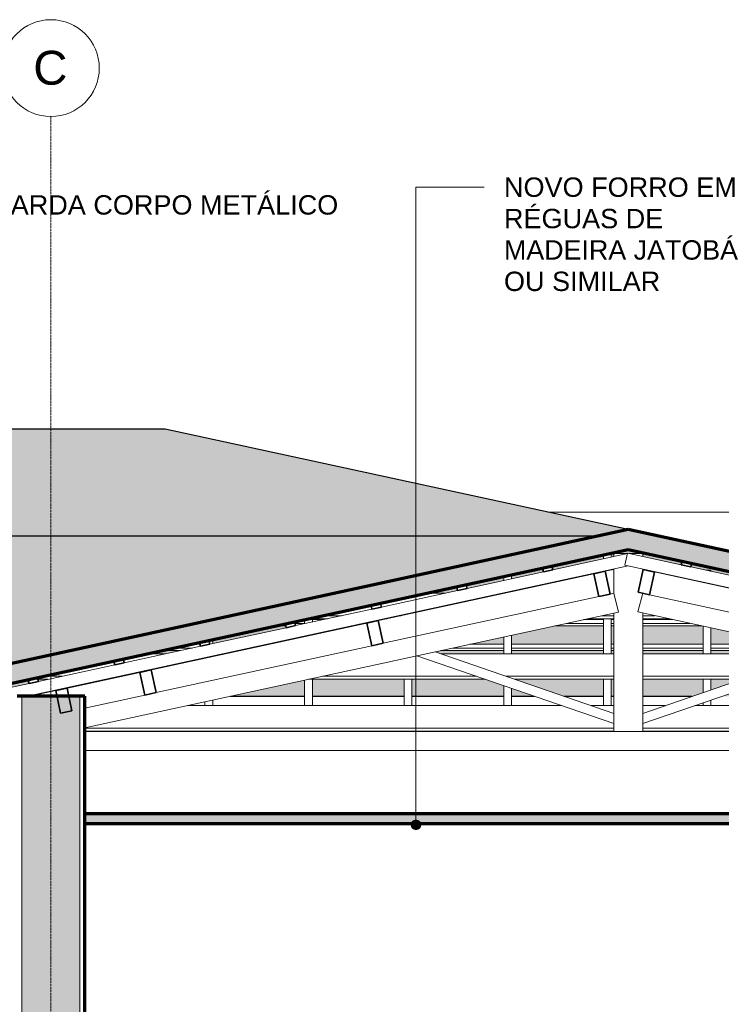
# Model space of a CAD drawing. Header units: millimetres. Extents: x -6278 to 66626, y -2027 to 8822.
# Tile 39 of 41: x 53386 to 57011, y 3738 to 8822. Entities that reach past the tile are written whole.
import ezdxf

# ---------------------------------------------------------------- set-up
doc = ezdxf.new("R2010")
doc.units = ezdxf.units.MM
doc.linetypes.add('_Traço - ponto', pattern=[16, 12, -2, 0, -2])
for name, color, linetype, lineweight in [('A-CLNG', 13, 'Continuous', 25), ('A-CLNG-PATT', 13, 'Continuous', 25), ('A-GENM', 13, 'Continuous', 18), ('A-GLAZ-CWMG', 51, 'Continuous', 18), ('A-ROOF', 132, 'Continuous', 25), ('A-ROOF-PATT', 132, 'Continuous', 25), ('A-WALL', 113, 'Continuous', 18), ('A-WALL-PATT', 111, 'Continuous', 70), ('G-ANNO-TEXT', 231, 'Continuous', 9), ('S-GRID', 1, 'Continuous', 9), ('S-GRID-IDEN', 1, 'Continuous', 9)]:
    doc.layers.add(name, color=color, linetype=linetype, lineweight=lineweight)
doc.styles.add('Arial_2', font='arial.ttf', dxfattribs={"height": 175})
doc.styles.add('Arial_3', font='arial.ttf', dxfattribs={"height": 100})

# ---------------------------------------------------------------- blocks, each defined once
blk = doc.blocks.new('Rectangular Mullion - 6x12 cm-3934084-CORTE D - MANTER _ CONSTRUIR')
at = {"layer": 'A-GLAZ-CWMG', "lineweight": 35}
for p, q in [((15187.5, 5983.2), (15162, 5865.9)), ((15246.1, 5970.4), (15187.5, 5983.2)), ((15220.6, 5853.2), (15246.1, 5970.4)), ((15162, 5865.9), (15220.6, 5853.2))]:
    blk.add_line(p, q, dxfattribs=at)
blk = doc.blocks.new('Rectangular Mullion - 6x12 cm-3934010-CORTE D - MANTER _ CONSTRUIR')
at = {"layer": 'A-GLAZ-CWMG'}
for p, q in [((12626.9, 5547.8), (12721.2, 5547.8)), ((13018.3, 5547.8), (13027.8, 5547.8)), ((14144, 5547.8), (15036, 5547.8)), ((15186, 5547.8), (16078, 5547.8)), ((17194.1, 5547.8), (17203.7, 5547.8)), ((17252.8, 5537.1), (17252.8, 5535.1)), ((17252.8, 5518.5), (17252.8, 5432)), ((12062, 5416.3), (12115.1, 5416.3)), ((12187.2, 5432), (12092.8, 5432)), ((12412.2, 5416.3), (12421.8, 5416.3)), ((12493.9, 5432), (12484.3, 5432)), ((13459.4, 5416.3), (14372.3, 5416.3)), ((14326.8, 5432), (13531.5, 5432)), ((15036, 5432), (14480.4, 5432)), ((14525.8, 5416.3), (15036, 5416.3)), ((15741.6, 5432), (15186, 5432)), ((15186, 5416.3), (15696.1, 5416.3)), ((15849.7, 5416.3), (16762.6, 5416.3)), ((16690.5, 5432), (15895.1, 5432)), ((17252.8, 5432), (17203.6, 5432)), ((17252.8, 5432), (17252.8, 5421.3))]:
    blk.add_line(p, q, dxfattribs=at)
blk = doc.blocks.new('Rectangular Mullion - 6x12 cm-3934069-CORTE D - MANTER _ CONSTRUIR')
at = {"layer": 'A-GLAZ-CWMG', "lineweight": 35}
for p, q in [((13819.5, 5719.6), (13760.8, 5706.8)), ((13760.8, 5706.8), (13786.3, 5589.6)), ((13844.9, 5602.3), (13819.5, 5719.6)), ((13786.3, 5589.6), (13844.9, 5602.3))]:
    blk.add_line(p, q, dxfattribs=at)
blk = doc.blocks.new('Rectangular Mullion - 6x12 cm-3934012-CORTE D - MANTER _ CONSTRUIR')
at = {"layer": 'A-GLAZ-CWMG'}
for p, q in [((14068.7, 5860.6), (14163, 5860.6)), ((14460.1, 5860.6), (14469.6, 5860.6)), ((15752.3, 5860.6), (15761.9, 5860.6)), ((15811.1, 5849.9), (15811.1, 5847.9)), ((15811.1, 5831.3), (15811.1, 5744.8)), ((13629, 5744.8), (13534.7, 5744.8)), ((13935.6, 5744.8), (13926.1, 5744.8)), ((15036, 5744.8), (14973.3, 5744.8)), ((15248.7, 5744.8), (15186, 5744.8)), ((15811.1, 5744.8), (15761.8, 5744.8)), ((15811.1, 5744.8), (15811.1, 5734.1)), ((13462.6, 5729.1), (13556.9, 5729.1)), ((13854, 5729.1), (13863.5, 5729.1)), ((14901.2, 5729.1), (15036, 5729.1)), ((15186, 5729.1), (15320.8, 5729.1))]:
    blk.add_line(p, q, dxfattribs=at)
blk = doc.blocks.new('Rectangular Mullion - 2x5 cm-4253633-CORTE D - MANTER _ CONSTRUIR')
at = {"layer": 'A-GLAZ-CWMG', "lineweight": 35}
for p, q in [((12060.1, 5424.8), (12011.3, 5414.2)), ((12011.3, 5414.2), (12015.5, 5394.7)), ((12015.5, 5394.7), (12064.4, 5405.3)), ((12064.4, 5405.3), (12060.1, 5424.8))]:
    blk.add_line(p, q, dxfattribs=at)
blk = doc.blocks.new('Rectangular Mullion - 2x5 cm-3925772-CORTE D - MANTER _ CONSTRUIR')
at = {"layer": 'A-GLAZ-CWMG'}
for p, q in [((12853.7, 5597), (12898.9, 5597)), ((13245.1, 5597), (13254.6, 5597)), ((14292.2, 5597), (14468.1, 5597)), ((14508.1, 5597), (14982.7, 5597)), ((15022.7, 5597), (15036, 5597)), ((15186, 5597), (15497.2, 5597)), ((15537.2, 5597), (15929.8, 5597)), ((16967.4, 5597), (16976.9, 5597)), ((17274.1, 5597), (17369, 5597)), ((12704.6, 5564.7), (12798.8, 5564.7)), ((12858.9, 5577.7), (12764.7, 5577.7)), ((13096, 5564.7), (13105.5, 5564.7)), ((13165.6, 5577.7), (13156.1, 5577.7)), ((14143.1, 5564.7), (14468.1, 5564.7)), ((14468.1, 5577.7), (14203.2, 5577.7)), ((14982.7, 5577.7), (14508.1, 5577.7)), ((14508.1, 5564.7), (14982.7, 5564.7)), ((15036, 5577.7), (15022.7, 5577.7)), ((15022.7, 5564.7), (15036, 5564.7)), ((15497.2, 5577.7), (15186, 5577.7)), ((15186, 5564.7), (15497.2, 5564.7)), ((16011.8, 5577.7), (15537.2, 5577.7)), ((15537.2, 5564.7), (16011.8, 5564.7)), ((16051.8, 5564.7), (16078.8, 5564.7)), ((17116.5, 5564.7), (17126, 5564.7)), ((17428.4, 5577.7), (17363.1, 5577.7)), ((17423.1, 5564.7), (17428.4, 5564.7)), ((17428.4, 5584.1), (17428.4, 5577.7)), ((17428.4, 5577.7), (17428.4, 5564.7))]:
    blk.add_line(p, q, dxfattribs=at)
blk = doc.blocks.new('Rectangular Mullion - 2x5 cm-4253651-CORTE D - MANTER _ CONSTRUIR')
at = {"layer": 'A-GLAZ-CWMG', "lineweight": 35}
for p, q in [((15388.9, 6026.4), (15384.6, 6006.9)), ((15384.6, 6006.9), (15433.5, 5996.3)), ((15437.7, 6015.8), (15388.9, 6026.4)), ((15433.5, 5996.3), (15437.7, 6015.8))]:
    blk.add_line(p, q, dxfattribs=at)
blk = doc.blocks.new('Rectangular Mullion - 2x5 cm-4253657-CORTE D - MANTER _ CONSTRUIR')
at = {"layer": 'A-GLAZ-CWMG'}
for p, q in [((13439, 5705.3), (13390.3, 5705.3)), ((13479, 5724.6), (13536.1, 5724.6)), ((13753.7, 5705.3), (13744.2, 5705.3)), ((13833.2, 5724.6), (13842.7, 5724.6)), ((14982.7, 5705.3), (14791.4, 5705.3)), ((14880.4, 5724.6), (14982.7, 5724.6)), ((15022.7, 5724.6), (15036, 5724.6)), ((15036, 5705.3), (15022.7, 5705.3)), ((15186, 5724.6), (15341.6, 5724.6)), ((15430.6, 5705.3), (15186, 5705.3)), ((16379.3, 5724.6), (16388.8, 5724.6)), ((16477.8, 5705.3), (16468.3, 5705.3)), ((16685.9, 5724.6), (16744.5, 5724.6)), ((16780.2, 5724.6), (16780.8, 5724.6)), ((16840.2, 5705.3), (16791.5, 5705.3)), ((16840.2, 5711.7), (16840.2, 5705.3)), ((16840.2, 5705.3), (16840.2, 5692.3)), ((13292.7, 5692.3), (13341.9, 5692.3)), ((13684.1, 5692.3), (13693.7, 5692.3)), ((14731.3, 5692.3), (14982.7, 5692.3)), ((15022.7, 5692.3), (15036, 5692.3)), ((15186, 5692.3), (15490.7, 5692.3)), ((16835, 5692.3), (16840.2, 5692.3))]:
    blk.add_line(p, q, dxfattribs=at)
blk = doc.blocks.new('Rectangular Mullion - 2x5 cm-4253677-CORTE D - MANTER _ CONSTRUIR')
at = {"layer": 'A-GLAZ-CWMG', "lineweight": 35}
for p, q in [((12502.9, 5520.9), (12454.1, 5510.3)), ((12454.1, 5510.3), (12458.3, 5490.8)), ((12458.3, 5490.8), (12507.2, 5501.4)), ((12507.2, 5501.4), (12502.9, 5520.9))]:
    blk.add_line(p, q, dxfattribs=at)
blk = doc.blocks.new('Rectangular Mullion - 2x5 cm-4253679-CORTE D - MANTER _ CONSTRUIR')
at = {"layer": 'A-GLAZ-CWMG', "lineweight": 35}
for p, q in [((12945.8, 5617), (12896.9, 5606.4)), ((12896.9, 5606.4), (12901.1, 5586.8)), ((12901.1, 5586.8), (12950, 5597.4)), ((12950, 5597.4), (12945.8, 5617))]:
    blk.add_line(p, q, dxfattribs=at)
blk = doc.blocks.new('Rectangular Mullion - 2x5 cm-4253681-CORTE D - MANTER _ CONSTRUIR')
at = {"layer": 'A-GLAZ-CWMG', "lineweight": 35}
for p, q in [((13388.6, 5713), (13339.7, 5702.4)), ((13339.7, 5702.4), (13344, 5682.9)), ((13344, 5682.9), (13392.8, 5693.5)), ((13392.8, 5693.5), (13388.6, 5713))]:
    blk.add_line(p, q, dxfattribs=at)
blk = doc.blocks.new('Rectangular Mullion - 2x5 cm-4253683-CORTE D - MANTER _ CONSTRUIR')
at = {"layer": 'A-GLAZ-CWMG', "lineweight": 35}
for p, q in [((13831.4, 5809.1), (13782.5, 5798.5)), ((13782.5, 5798.5), (13786.8, 5779)), ((13835.6, 5789.6), (13831.4, 5809.1)), ((13786.8, 5779), (13835.6, 5789.6))]:
    blk.add_line(p, q, dxfattribs=at)
blk = doc.blocks.new('Rectangular Mullion - 2x5 cm-4253685-CORTE D - MANTER _ CONSTRUIR')
at = {"layer": 'A-GLAZ-CWMG', "lineweight": 35}
for p, q in [((14274.2, 5905.2), (14225.4, 5894.6)), ((14278.5, 5885.6), (14274.2, 5905.2)), ((14225.4, 5894.6), (14229.6, 5875)), ((14229.6, 5875), (14278.5, 5885.6))]:
    blk.add_line(p, q, dxfattribs=at)
blk = doc.blocks.new('Rectangular Mullion - 2x5 cm-4253687-CORTE D - MANTER _ CONSTRUIR')
at = {"layer": 'A-GLAZ-CWMG', "lineweight": 35}
for p, q in [((14717, 6001.3), (14668.2, 5990.7)), ((14721.3, 5981.7), (14717, 6001.3)), ((14668.2, 5990.7), (14672.4, 5971.1)), ((14672.4, 5971.1), (14721.3, 5981.7))]:
    blk.add_line(p, q, dxfattribs=at)
blk = doc.blocks.new('Rectangular Mullion - 6x12 cm 2-3933718-CORTE D - MANTER _ CONSTRUIR')
at = {"layer": 'A-GLAZ-CWMG'}
blk.add_line((15000.8, 5975.8), (14992.2, 5974), dxfattribs=at)
blk = doc.blocks.new('Rectangular Mullion - 6x12 cm 2-3933784-CORTE D - MANTER _ CONSTRUIR')
at = {"layer": 'A-GLAZ-CWMG'}
blk.add_line((14933.6, 5961.3), (13829.9, 5721.8), dxfattribs=at)
blk = doc.blocks.new('Rectangular Mullion - 6x12 cm 2-3933720-CORTE D - MANTER _ CONSTRUIR')
at = {"layer": 'A-GLAZ-CWMG'}
blk.add_line((15036, 5983.5), (15000.8, 5975.8), dxfattribs=at)
blk = doc.blocks.new('Rectangular Mullion - 6x12 cm-3934020-CORTE D - MANTER _ CONSTRUIR')
at = {"layer": 'A-GLAZ-CWMG'}
for p, q in [((12833.8, 5280.6), (14766.4, 5280.6)), ((14920, 5280.6), (15036, 5280.6)), ((15186, 5280.6), (15302, 5280.6)), ((15455.5, 5280.6), (17388.2, 5280.6)), ((17975.1, 5280.6), (17998.5, 5280.6)), ((15036, 5164.7), (12303.5, 5164.7)), ((12303.5, 5149.1), (15036, 5149.1)), ((17922.2, 5164.7), (15186, 5164.7)), ((15186, 5149.1), (17994.3, 5149.1))]:
    blk.add_line(p, q, dxfattribs=at)
blk = doc.blocks.new('Rectangular Mullion - 4x6_3-3931011-CORTE D - MANTER _ CONSTRUIR')
at = {"layer": 'A-GLAZ-CWMG'}
for p, q in [((15093.4, 6005.6), (15106.8, 6067.2)), ((15106.8, 6067.2), (15384.6, 6006.9)), ((18213.6, 5328.7), (15093.4, 6005.6)), ((15433.5, 5996.3), (15837.1, 5908.8)), ((15885.9, 5898.2), (16289.5, 5810.6)), ((16338.3, 5800), (16741.9, 5712.5)), ((16790.8, 5701.9), (17194.3, 5614.3)), ((17243.2, 5603.7), (17646.7, 5516.1)), ((17695.6, 5505.5), (18510.7, 5328.7)), ((18587.1, 5247.7), (18582.3, 5248.7)), ((18589.2, 5257.4), (18587.1, 5247.7))]:
    blk.add_line(p, q, dxfattribs=at)
blk = doc.blocks.new('Rectangular Mullion - 4x6_3-3931025-CORTE D - MANTER _ CONSTRUIR')
at = {"layer": 'A-GLAZ-CWMG'}
for p, q in [((15517.2, 5979.3), (15511.9, 5979.3)), ((15537.2, 5979.3), (15517.2, 5979.3)), ((15537.2, 5973.8), (15537.2, 5979.3)), ((15497.2, 5916), (15497.2, 5918)), ((15537.2, 5907.3), (15537.2, 5909.3)), ((15497.2, 5547.8), (15497.2, 5690.8)), ((15537.2, 5547.8), (15537.2, 5682.2)), ((15497.2, 5347.8), (15497.2, 5416.3)), ((15537.2, 5361.6), (15537.2, 5416.3)), ((15497.2, 5280.6), (15497.2, 5294.9)), ((15537.2, 5280.6), (15537.2, 5308.7))]:
    blk.add_line(p, q, dxfattribs=at)
blk = doc.blocks.new('Rectangular Mullion - 4x6_3-3931026-CORTE D - MANTER _ CONSTRUIR')
at = {"layer": 'A-GLAZ-CWMG'}
for p, q in [((14982.7, 6058.9), (14982.7, 6038.4)), ((15022.7, 6047.1), (15022.7, 6067.7)), ((14982.7, 5971.9), (14982.7, 5974)), ((15022.7, 5980.6), (15022.7, 5982.7)), ((14982.7, 5547.8), (14982.7, 5729.1)), ((15022.7, 5547.8), (15022.7, 5729.1)), ((14982.7, 5280.6), (14982.7, 5416.3)), ((15022.7, 5280.6), (15022.7, 5416.3))]:
    blk.add_line(p, q, dxfattribs=at)
blk = doc.blocks.new('Rectangular Mullion - 4x6_3-3931027-CORTE D - MANTER _ CONSTRUIR')
at = {"layer": 'A-GLAZ-CWMG'}
for p, q in [((14508.1, 5935.5), (14508.1, 5955.9)), ((14468.1, 5926.8), (14468.1, 5947.3)), ((14468.1, 5860.6), (14468.1, 5862.3)), ((14508.1, 5869), (14508.1, 5871)), ((14508.1, 5547.8), (14508.1, 5643.8)), ((14468.1, 5547.8), (14468.1, 5635.2)), ((14468.1, 5280.6), (14468.1, 5383.3)), ((14508.1, 5280.6), (14508.1, 5369.5))]:
    blk.add_line(p, q, dxfattribs=at)
blk = doc.blocks.new('Rectangular Mullion - 4x6_3-3931028-CORTE D - MANTER _ CONSTRUIR')
at = {"layer": 'A-GLAZ-CWMG'}
for p, q in [((13953.5, 5280.6), (13953.5, 5416.3)), ((13993.5, 5280.6), (13993.5, 5416.3))]:
    blk.add_line(p, q, dxfattribs=at)
blk = doc.blocks.new('Rectangular Mullion - 4x6_3-3931029-CORTE D - MANTER _ CONSTRUIR')
at = {"layer": 'A-GLAZ-CWMG'}
for p, q in [((13439, 5703.5), (13439, 5724.1)), ((13479, 5712.2), (13479, 5729.1)), ((13479, 5645.7), (13479, 5647.7)), ((13439, 5637), (13439, 5639.1)), ((13439, 5280.6), (13439, 5411.9)), ((13479, 5280.6), (13479, 5416.3))]:
    blk.add_line(p, q, dxfattribs=at)
blk = doc.blocks.new('Rectangular Mullion - 4x6_3-3931030-CORTE D - MANTER _ CONSTRUIR')
at = {"layer": 'A-GLAZ-CWMG'}
for p, q in [((12964.4, 5600.6), (12964.4, 5621.1)), ((12924.4, 5280.6), (12924.4, 5300.2)), ((12964.4, 5280.6), (12964.4, 5308.9))]:
    blk.add_line(p, q, dxfattribs=at)
blk = doc.blocks.new('Rectangular Mullion - 4x6_3-V24-CORTE D - MANTER _ CONSTRUIR')
at = {"layer": 'A-GLAZ-CWMG'}
for p, q in [((14721.3, 5981.7), (15106.3, 6065.3)), ((15111, 6066.3), (15115.2, 6067.2)), ((15115.2, 6067.2), (15115.7, 6065.3)), ((12008.4, 5328.7), (15111, 6001.8)), ((14278.5, 5885.7), (14672.4, 5971.1)), ((13835.6, 5789.6), (14229.6, 5875.1)), ((13392.8, 5693.5), (13786.8, 5779)), ((12950, 5597.5), (13344, 5682.9)), ((12507.2, 5501.4), (12901.1, 5586.8)), ((12064.4, 5405.3), (12458.3, 5490.8)), ((11711.3, 5328.7), (12015.5, 5394.7)), ((11621.6, 5309.2), (11669.7, 5319.7)), ((11634.9, 5247.7), (11621.6, 5309.2)), ((11634.9, 5247.7), (11704.7, 5262.8))]:
    blk.add_line(p, q, dxfattribs=at)
blk = doc.blocks.new('Rectangular Mullion - 6x12 cm 2-4082024-CORTE D - MANTER _ CONSTRUIR')
at = {"layer": 'A-GLAZ-CWMG'}
for p, q in [((13760.8, 5706.8), (12657.2, 5467.4)), ((13829.9, 5721.8), (13819.5, 5719.6))]:
    blk.add_line(p, q, dxfattribs=at)
blk = doc.blocks.new('Rectangular Mullion - 6x12 cm-4090283-CORTE D - MANTER _ CONSTRUIR')
at = {"layer": 'A-GLAZ-CWMG', "lineweight": 35}
for p, q in [((12646.8, 5465.1), (12588.1, 5452.4)), ((12588.1, 5452.4), (12613.6, 5335.1)), ((12672.2, 5347.9), (12646.8, 5465.1)), ((12613.6, 5335.1), (12672.2, 5347.9))]:
    blk.add_line(p, q, dxfattribs=at)
blk = doc.blocks.new('Rectangular Mullion - 6x12 cm 2-4082025-CORTE D - MANTER _ CONSTRUIR')
at = {"layer": 'A-GLAZ-CWMG'}
for p, q in [((12153.3, 5358.1), (12017.9, 5328.7)), ((12222.3, 5373.1), (12211.9, 5370.8)), ((11675.1, 5254.3), (11660.1, 5251.1)), ((11692.7, 5258.2), (11675.1, 5254.3)), ((11700.5, 5137), (11675.1, 5254.3)), ((11685.5, 5133.8), (11700.5, 5137)), ((11718.2, 5140.9), (11700.5, 5137))]:
    blk.add_line(p, q, dxfattribs=at)
blk = doc.blocks.new('Rectangular Mullion - 6x12 cm-3934071-CORTE D - MANTER _ CONSTRUIR')
at = {"layer": 'A-GLAZ-CWMG', "lineweight": 35}
for p, q in [((14992.2, 5974), (14933.6, 5961.3)), ((14933.6, 5961.3), (14959, 5844)), ((15017.6, 5856.7), (14992.2, 5974)), ((14959, 5844), (15017.6, 5856.7))]:
    blk.add_line(p, q, dxfattribs=at)
blk = doc.blocks.new('Rectangular Mullion - 6x12 cm 2-3934093-CORTE D - MANTER _ CONSTRUIR')
at = {"layer": 'A-GLAZ-CWMG'}
for p, q in [((16360.2, 5728.7), (15253, 5968.9)), ((16425.7, 5714.5), (16418.8, 5716))]:
    blk.add_line(p, q, dxfattribs=at)
blk = doc.blocks.new('Rectangular Mullion - 6x12 cm 2-4082030-CORTE D - MANTER _ CONSTRUIR')
at = {"layer": 'A-GLAZ-CWMG'}
for p, q in [((12588.1, 5452.4), (12222.3, 5373.1)), ((12657.2, 5467.4), (12646.8, 5465.1))]:
    blk.add_line(p, q, dxfattribs=at)
blk = doc.blocks.new('Rectangular Mullion - 6x12 cm-4082021-CORTE D - MANTER _ CONSTRUIR')
at = {"layer": 'A-GLAZ-CWMG', "lineweight": 35}
for p, q in [((12211.9, 5370.8), (12153.3, 5358.1)), ((12153.3, 5358.1), (12178.7, 5240.8)), ((12237.4, 5253.5), (12211.9, 5370.8)), ((12178.7, 5240.8), (12237.4, 5253.5))]:
    blk.add_line(p, q, dxfattribs=at)
blk = doc.blocks.new('tesoura10 - tesoura-4089500-CORTE D - MANTER _ CONSTRUIR')
at = {"layer": 'A-GENM'}
for p, q in [((15106.6, 6066.3), (15036, 6066.3)), ((15036, 6066.3), (15036, 6050)), ((15186, 6066.3), (15115.4, 6066.3)), ((15186, 6050), (15186, 6066.3)), ((15036, 5985.5), (15036, 5859.6)), ((15186, 5976.4), (15186, 5985.5)), ((15035.7, 5860.6), (15017.6, 5856.7)), ((15060, 5763.6), (15035.7, 5860.6)), ((15186, 5860.7), (15159.9, 5764)), ((16334.7, 5611.5), (15220.6, 5853.2)), ((14959, 5844), (13844.9, 5602.3)), ((12303.5, 5165.5), (15060, 5763.6)), ((15036, 5758.4), (15036, 5147.8)), ((15159.9, 5764), (17998.5, 5148.2)), ((15186, 5147.8), (15186, 5758.4)), ((17507.4, 5357), (16393.4, 5598.7)), ((13786.3, 5589.6), (12672.2, 5347.9)), ((15036, 5240.7), (14113.6, 5558.3)), ((16108.4, 5558.3), (15186, 5240.7)), ((14019.4, 5537.8), (15036, 5187.8)), ((15186, 5187.8), (16202.6, 5537.8)), ((17911.3, 5269.4), (17566.1, 5344.3)), ((12613.6, 5335.1), (12303.5, 5267.9)), ((15036, 5187.8), (15036, 5240.7)), ((15186, 5240.7), (15186, 5187.8)), ((17998.5, 5250.5), (17969.9, 5256.7)), ((17998.5, 5147.8), (12303.5, 5147.8)), ((15036, 5147.8), (15186, 5147.8))]:
    blk.add_line(p, q, dxfattribs=at)
blk = doc.blocks.new('Grid - Head Grid-11506-CORTE D - MANTER _ CONSTRUIR')
at = {"layer": 'S-GRID-IDEN'}
blk.add_circle((673.5, 8571.9), 250, dxfattribs=at)

msp = doc.modelspace()

# ---------------------------------------------------------------- hatches: boundary and pattern name
at = {"layer": 'A-CLNG-PATT', "lineweight": 18}
msp.add_hatch(color=171, dxfattribs=at).paths.add_polyline_path([(56929.135, 4671.934), (59417.634, 4671.934), (59417.634, 4721.934), (53722.634, 4721.934), (53722.634, 4671.934), (55377.656, 4671.934)], flags=0)
at = {"layer": 'A-ROOF-PATT'}
for points in [[(55377.656, 6157.751), (56385.187, 6157.751), (56530.134, 6189.197), (54138.454, 6708.077), (49656.489, 6708.077), (47691.038, 6157.751), (53826.176, 6157.751)], [(50141.411, 5425.206), (53008.66, 5425.206), (56385.187, 6157.751), (44814.456, 6157.751), (47512.634, 5425.206), (49947.476, 5425.206)]]:
    msp.add_hatch(color=191, dxfattribs=at).paths.add_polyline_path(points, flags=0)
at = {"layer": 'A-ROOF-PATT', "lineweight": 18}
msp.add_hatch(color=171, dxfattribs=at).paths.add_polyline_path([(53035.485, 5328.7), (56530.134, 6086.871), (60024.783, 5328.7), (60030.671, 5328.7), (60051.608, 5425.206), (56530.134, 6189.197), (53008.66, 5425.206), (53029.597, 5328.7)], flags=0)
at = {"layer": 'A-ROOF-PATT'}
h = msp.add_hatch(color=191, dxfattribs=at)
h.paths.add_polyline_path([(59414.492, 5328.765), (59549.164, 5328.765), (59549.164, 5346.83), (58671.983, 5537.136), (58671.983, 5535.07), (59414.492, 5373.981), (59404.682, 5328.765)], flags=0)
h.paths.add_polyline_path([(56605.134, 5328.765), (56861.017, 5328.765), (56916.388, 5347.831), (56916.388, 5416.314), (56605.134, 5416.314), (56605.134, 5352.413)], flags=0)
h.paths.add_polyline_path([(58460.101, 5328.765), (58460.101, 5355.92), (58181.725, 5416.314), (57985.53, 5416.314), (57985.53, 5328.765), (58286.68, 5328.765)], flags=0)
h.paths.add_polyline_path([(53040.694, 5328.765), (53130.693, 5328.765), (53434.644, 5394.708), (53430.408, 5414.234), (53036.454, 5328.765)], flags=0)
h.paths.add_polyline_path([(56045.673, 5328.765), (55927.245, 5369.543), (55927.245, 5328.765), (55959.46, 5328.765)], flags=0)
h.paths.add_polyline_path([(58585.269, 5328.765), (58500.101, 5347.242), (58500.101, 5328.765)], flags=0)
h.paths.add_polyline_path([(56199.251, 5328.765), (56401.817, 5328.765), (56401.817, 5416.314), (55944.989, 5416.314), (56153.395, 5344.554)], flags=0)
h.paths.add_polyline_path([(55887.245, 5328.765), (55887.245, 5383.316), (55791.411, 5416.314), (55412.674, 5416.314), (55412.674, 5328.765), (55765.525, 5328.765)], flags=0)
h.paths.add_polyline_path([(53427.835, 5328.765), (53438.306, 5328.97), (53840.903, 5416.314), (53831.378, 5416.314), (53438.306, 5331.037)], flags=0)
h.paths.add_polyline_path([(56441.817, 5328.765), (56455.134, 5328.765), (56455.134, 5416.314), (56441.817, 5416.314), (56441.817, 5352.413)], flags=0)
h.paths.add_polyline_path([(57945.53, 5328.765), (57945.53, 5416.314), (57470.959, 5416.314), (57470.959, 5328.765), (57898.81, 5328.765)], flags=0)
h.paths.add_polyline_path([(55372.674, 5328.765), (55372.674, 5416.314), (54898.103, 5416.314), (54898.103, 5328.765), (55183.721, 5328.765)], flags=0)
h.paths.add_polyline_path([(57430.959, 5328.765), (57430.959, 5416.314), (57268.857, 5416.314), (57014.594, 5328.765), (57317.005, 5328.765)], flags=0)
h.paths.add_polyline_path([(54858.103, 5328.765), (54858.103, 5411.88), (54474.999, 5328.765), (54795.851, 5328.765)], flags=0)
h.paths.add_polyline_path([(56956.388, 5361.604), (57115.279, 5416.314), (56956.388, 5416.314)], flags=0)
h.paths.add_polyline_path([(53483.508, 5405.309), (53534.236, 5416.314), (53481.12, 5416.314)], flags=0)
h.paths.add_polyline_path([(59549.164, 5411.296), (59549.164, 5431.887), (58847.524, 5584.109), (58847.524, 5564.655), (58842.284, 5564.655), (59065.876, 5516.146), (59070.112, 5535.672), (59118.976, 5525.072), (59114.827, 5505.526), (59450.29, 5432.747)], flags=0)
h.paths.add_polyline_path([(56441.817, 5547.806), (56455.134, 5547.806), (56455.134, 5564.655), (56441.817, 5564.655)], flags=0)
h.paths.add_polyline_path([(54046.082, 5547.806), (54140.321, 5547.806), (54217.984, 5564.655), (54123.744, 5564.655), (54076.326, 5554.367)], flags=0)
h.paths.add_polyline_path([(56956.388, 5547.806), (57430.959, 5547.806), (57430.959, 5564.655), (56956.388, 5564.655)], flags=0)
h.paths.add_polyline_path([(58622.804, 5547.806), (58545.142, 5564.655), (58535.617, 5564.655), (58613.28, 5547.806), (58621.13, 5547.806)], flags=0)
h.paths.add_polyline_path([(54437.464, 5547.806), (54446.988, 5547.806), (54524.651, 5564.655), (54515.126, 5564.655)], flags=0)
h.paths.add_polyline_path([(56153.395, 5547.806), (56401.817, 5547.806), (56401.817, 5564.655), (55927.245, 5564.655), (55927.245, 5547.806)], flags=0)
h.paths.add_polyline_path([(57470.959, 5547.806), (57497.158, 5547.806), (57527.494, 5558.251), (57497.978, 5564.655), (57470.959, 5564.655), (57470.959, 5558.251)], flags=0)
h.paths.add_polyline_path([(55563.11, 5547.806), (55887.245, 5547.806), (55887.245, 5564.655), (55562.29, 5564.655), (55532.774, 5558.251)], flags=0)
h.paths.add_polyline_path([(56916.388, 5547.806), (56916.388, 5564.655), (56605.134, 5564.655), (56605.134, 5547.806)], flags=0)
h.paths.add_polyline_path([(57317.005, 5596.997), (57347.749, 5597.247), (56956.388, 5682.154), (56956.388, 5596.997)], flags=0)
h.paths.add_polyline_path([(54673.724, 5596.997), (54858.103, 5636.998), (54858.103, 5639.065), (54664.2, 5596.997)], flags=0)
h.paths.add_polyline_path([(54272.818, 5596.997), (54318.079, 5596.997), (54316.044, 5606.375)], flags=0)
h.paths.add_polyline_path([(55887.245, 5596.997), (55887.245, 5635.155), (55711.364, 5596.997), (55765.525, 5596.997)], flags=0)
h.paths.add_polyline_path([(56153.395, 5596.997), (56401.817, 5596.997), (56401.817, 5692.254), (56150.435, 5692.254), (55927.245, 5643.833), (55927.245, 5596.997)], flags=0)
h.paths.add_polyline_path([(56441.817, 5596.997), (56455.134, 5596.997), (56455.134, 5692.254), (56441.817, 5692.254)], flags=0)
h.paths.add_polyline_path([(58788.118, 5596.997), (58259.379, 5711.708), (58259.379, 5692.254), (58254.139, 5692.254), (58474.769, 5644.388), (58500.101, 5644.388), (58500.101, 5638.892), (58613.457, 5614.299), (58617.693, 5633.826), (58666.556, 5623.225), (58662.407, 5603.679), (58693.21, 5596.997)], flags=0)
h.paths.add_polyline_path([(58396.068, 5596.997), (57985.53, 5686.064), (57985.53, 5683.997), (58386.543, 5596.997)], flags=0)
h.paths.add_polyline_path([(56605.134, 5596.997), (56916.388, 5596.997), (56916.388, 5690.832), (56909.833, 5692.254), (56605.134, 5692.254)], flags=0)
h.paths.add_polyline_path([(54383.532, 5600.571), (54763.098, 5682.919), (54761.073, 5692.254), (54711.89, 5692.254), (54383.532, 5621.016)], flags=0)
h.paths.add_polyline_path([(54898.103, 5645.676), (55112.796, 5692.254), (55103.271, 5692.254), (54898.103, 5647.743)], flags=0)
h.paths.add_polyline_path([(55261.87, 5724.596), (55282.692, 5729.113), (55273.167, 5729.113), (55252.345, 5724.596)], flags=0)
h.paths.add_polyline_path([(57807.923, 5724.596), (57470.959, 5797.701), (57470.959, 5795.635), (57798.398, 5724.596)], flags=0)
h.paths.add_polyline_path([(58163.672, 5724.596), (58165.274, 5731.979), (56530.134, 6086.726), (56441.817, 6067.201), (56441.817, 6047.12), (56455.134, 6050.009), (56455.134, 6066.281), (56525.694, 6066.281), (56525.893, 6067.201), (56530.468, 6066.353), (56534.374, 6067.201), (56534.574, 6066.281), (56605.134, 6066.281), (56605.134, 6050.009), (56803.779, 6006.913), (56808.016, 6026.439), (56856.879, 6015.838), (56852.73, 5996.293), (56931.056, 5979.3), (56956.388, 5979.3), (56956.388, 5973.804), (57256.199, 5908.759), (57260.435, 5928.286), (57309.298, 5917.685), (57305.15, 5898.139), (57445.627, 5867.662), (57470.959, 5867.662), (57470.959, 5862.167), (57708.618, 5810.606), (57712.854, 5830.132), (57761.718, 5819.531), (57757.569, 5799.986), (57960.198, 5756.025), (57985.53, 5756.025), (57985.53, 5750.529), (58105.065, 5724.596), (58161.033, 5724.596)], flags=0)
h.paths.add_polyline_path([(54955.203, 5724.596), (54976.025, 5729.113), (54898.103, 5729.113), (54898.103, 5724.596)], flags=0)
h.paths.add_polyline_path([(56605.134, 5724.596), (56760.759, 5724.596), (56739.937, 5729.113), (56605.134, 5729.113)], flags=0)
h.paths.add_polyline_path([(56441.817, 5724.596), (56455.134, 5724.596), (56455.134, 5729.113), (56441.817, 5729.113)], flags=0)
h.paths.add_polyline_path([(56401.817, 5724.596), (56401.817, 5729.113), (56320.331, 5729.113), (56299.509, 5724.596)], flags=0)
h.paths.add_polyline_path([(57430.959, 5804.313), (57430.959, 5806.379), (57230.194, 5849.935), (57230.194, 5847.869), (57419.308, 5806.84)], flags=0)
h.paths.add_polyline_path([(55582.11, 5860.605), (55648.734, 5875.059), (55644.498, 5894.585), (55487.871, 5860.605)], flags=0)
h.paths.add_polyline_path([(55879.252, 5860.605), (55887.245, 5860.63), (55887.245, 5862.339), (55879.366, 5860.63)], flags=0)
h.paths.add_polyline_path([(57171.491, 5860.605), (57180.64, 5860.686), (56956.388, 5909.338), (56956.388, 5907.272), (57171.116, 5860.686)], flags=0)
h.paths.add_polyline_path([(55927.245, 5868.951), (56401.817, 5971.91), (56401.814, 5973.976), (55927.245, 5871.017)], flags=0)
h.paths.add_polyline_path([(55697.598, 5885.66), (55887.245, 5926.805), (55887.245, 5947.25), (55693.361, 5905.186)], flags=0)
h.paths.add_polyline_path([(56916.388, 5915.95), (56916.388, 5918.016), (56605.134, 5985.544), (56605.134, 5976.423), (56606.596, 5983.16), (56904.737, 5918.478)], flags=0)
h.paths.add_polyline_path([(55927.245, 5935.483), (56091.552, 5971.129), (56087.316, 5990.656), (55927.245, 5955.928)], flags=0)
h.paths.add_polyline_path([(56441.817, 5980.588), (56455.134, 5983.477), (56455.134, 5985.544), (56441.817, 5982.654)], flags=0)
h.paths.add_polyline_path([(56140.415, 5981.73), (56401.817, 6038.442), (56401.817, 6058.887), (56136.179, 6001.257)], flags=0)
at = {"layer": 'A-WALL-PATT'}
msp.add_hatch(color=256, dxfattribs=at).paths.add_polyline_path([(53697.634, -140), (53697.634, 5328.7), (53397.634, 5328.7), (53397.634, -140), (53438.306, -140)], flags=0)
at = {"layer": 'G-ANNO-TEXT'}
h = msp.add_hatch(color=250, dxfattribs=at)
edge = h.paths.add_edge_path(flags=0)
edge.add_arc((55433.445, 4665.05), 25, 0, 360)

# ---------------------------------------------------------------- linework, layer by layer
at = {"layer": 'A-CLNG', "color": 7, "lineweight": 70}
for p, q in [((59417.634, 4721.934), (53722.634, 4721.934)), ((53722.634, 4671.934), (59417.634, 4671.934))]:
    msp.add_line(p, q, dxfattribs=at)
at = {"layer": 'A-ROOF', "color": 5}
for p, q in [((54138.454, 6708.077), (49656.489, 6708.077)), ((56530.134, 6189.197), (54138.454, 6708.077)), ((44814.456, 6157.751), (56385.187, 6157.751)), ((56136.179, 6001.257), (56530.468, 6086.799)), ((55693.361, 5905.186), (56087.316, 5990.656)), ((55250.543, 5809.116), (55644.498, 5894.585)), ((54807.725, 5713.046), (55201.68, 5798.515)), ((54364.907, 5616.976), (54758.862, 5702.445)), ((53922.089, 5520.905), (54316.044, 5606.375)), ((53479.271, 5424.835), (53873.226, 5510.304)), ((53036.454, 5328.765), (53430.408, 5414.234)), ((53427.835, 5328.765), (53437.36, 5328.765)), ((54474.999, 5328.765), (54858.103, 5328.765)), ((54898.103, 5328.765), (55372.674, 5328.765)), ((55412.674, 5328.765), (55887.245, 5328.765)), ((55927.245, 5328.765), (56045.673, 5328.765)), ((56199.251, 5328.765), (56401.817, 5328.765)), ((56441.817, 5328.765), (56455.134, 5328.765)), ((56605.134, 5328.765), (56861.017, 5328.765))]:
    msp.add_line(p, q, dxfattribs=at)
at = {"layer": 'A-ROOF', "color": 7, "lineweight": 70}
for p, q in [((56530.134, 6189.197), (53008.66, 5425.206)), ((60051.608, 5425.206), (56530.134, 6189.197)), ((53035.485, 5328.7), (56530.134, 6086.871)), ((56530.134, 6086.871), (60024.783, 5328.7))]:
    msp.add_line(p, q, dxfattribs=at)
at = {"layer": 'A-WALL'}
for p, q in [((59799.164, 6279.361), (56114.543, 6279.361)), ((53397.634, -140), (53397.634, 5328.7)), ((53697.634, -140), (53697.634, 5328.7)), ((53720.134, -140), (53720.134, 5328.7)), ((59417.634, 5048.7), (53722.634, 5048.7))]:
    msp.add_line(p, q, dxfattribs=at)
at = {"layer": 'A-WALL', "lineweight": 70}
for p, q in [((53722.634, 5328.7), (53372.634, 5328.7)), ((53722.634, 870), (53722.634, 5328.7))]:
    msp.add_line(p, q, dxfattribs=at)
at = {"layer": 'G-ANNO-TEXT', "color": 250}
for p, q in [((55433.445, 7957.285), (55786.48, 7957.285)), ((55433.445, 4665.05), (55433.445, 7957.285))]:
    msp.add_line(p, q, dxfattribs=at)
msp.add_circle((55433.445, 4665.05), 25, dxfattribs=at)
at = {"layer": 'S-GRID', "linetype": '_Traço - ponto'}
msp.add_line((53547.634, -2027.388), (53547.634, 8321.869), dxfattribs=at)

# ---------------------------------------------------------------- block references
at = {"layer": 'A-GENM'}
msp.add_blockref('tesoura10 - tesoura-4089500-CORTE D - MANTER _ CONSTRUIR', (41419.142, 0), dxfattribs=at)
at = {"layer": 'A-GLAZ-CWMG'}
for name in ['Rectangular Mullion - 4x6_3-V24-CORTE D - MANTER _ CONSTRUIR', 'Rectangular Mullion - 4x6_3-3931026-CORTE D - MANTER _ CONSTRUIR', 'Rectangular Mullion - 4x6_3-3931011-CORTE D - MANTER _ CONSTRUIR', 'Rectangular Mullion - 2x5 cm-4253687-CORTE D - MANTER _ CONSTRUIR', 'Rectangular Mullion - 2x5 cm-4253651-CORTE D - MANTER _ CONSTRUIR', 'Rectangular Mullion - 6x12 cm 2-3933784-CORTE D - MANTER _ CONSTRUIR', 'Rectangular Mullion - 4x6_3-3931027-CORTE D - MANTER _ CONSTRUIR', 'Rectangular Mullion - 6x12 cm-3934071-CORTE D - MANTER _ CONSTRUIR', 'Rectangular Mullion - 6x12 cm 2-3933718-CORTE D - MANTER _ CONSTRUIR', 'Rectangular Mullion - 6x12 cm 2-3933720-CORTE D - MANTER _ CONSTRUIR', 'Rectangular Mullion - 6x12 cm-3934084-CORTE D - MANTER _ CONSTRUIR', 'Rectangular Mullion - 6x12 cm 2-3934093-CORTE D - MANTER _ CONSTRUIR', 'Rectangular Mullion - 4x6_3-3931025-CORTE D - MANTER _ CONSTRUIR', 'Rectangular Mullion - 2x5 cm-4253685-CORTE D - MANTER _ CONSTRUIR', 'Rectangular Mullion - 6x12 cm-3934012-CORTE D - MANTER _ CONSTRUIR', 'Rectangular Mullion - 2x5 cm-4253683-CORTE D - MANTER _ CONSTRUIR', 'Rectangular Mullion - 6x12 cm 2-4082024-CORTE D - MANTER _ CONSTRUIR', 'Rectangular Mullion - 2x5 cm-4253657-CORTE D - MANTER _ CONSTRUIR', 'Rectangular Mullion - 2x5 cm-4253681-CORTE D - MANTER _ CONSTRUIR', 'Rectangular Mullion - 4x6_3-3931029-CORTE D - MANTER _ CONSTRUIR', 'Rectangular Mullion - 6x12 cm-3934069-CORTE D - MANTER _ CONSTRUIR', 'Rectangular Mullion - 2x5 cm-3925772-CORTE D - MANTER _ CONSTRUIR', 'Rectangular Mullion - 2x5 cm-4253679-CORTE D - MANTER _ CONSTRUIR', 'Rectangular Mullion - 4x6_3-3931030-CORTE D - MANTER _ CONSTRUIR', 'Rectangular Mullion - 6x12 cm-3934010-CORTE D - MANTER _ CONSTRUIR', 'Rectangular Mullion - 2x5 cm-4253677-CORTE D - MANTER _ CONSTRUIR', 'Rectangular Mullion - 6x12 cm 2-4082030-CORTE D - MANTER _ CONSTRUIR', 'Rectangular Mullion - 6x12 cm-4090283-CORTE D - MANTER _ CONSTRUIR', 'Rectangular Mullion - 2x5 cm-4253633-CORTE D - MANTER _ CONSTRUIR', 'Rectangular Mullion - 4x6_3-3931028-CORTE D - MANTER _ CONSTRUIR', 'Rectangular Mullion - 6x12 cm 2-4082025-CORTE D - MANTER _ CONSTRUIR', 'Rectangular Mullion - 6x12 cm-4082021-CORTE D - MANTER _ CONSTRUIR', 'Rectangular Mullion - 6x12 cm-3934020-CORTE D - MANTER _ CONSTRUIR']:
    msp.add_blockref(name, (41419.142, 0), dxfattribs=at)
at = {"layer": 'S-GRID-IDEN'}
msp.add_blockref('Grid - Head Grid-11506-CORTE D - MANTER _ CONSTRUIR', (52874.142, 0), dxfattribs=at)

# ---------------------------------------------------------------- texts
at = {"layer": 'G-ANNO-TEXT', "color": 7, "char_height": 100, "attachment_point": 1, "style": 'Arial_3'}
for s, insert, width in [('NOVO FORRO EM ', (55888.08, 8007.285), 1523.20625), ('NOVO GUARDA CORPO METÁLICO', (52680.345, 7915.683), 2894.09188), ('RÉGUAS DE ', (55888.08, 7845.228), 1066.24437), ('MADEIRA JATOBÁ ', (55888.08, 7683.171), 1555.27375), ('OU SIMILAR', (55888.08, 7521.113), 994.0925)]:
    msp.add_mtext(s, dxfattribs=dict(at, insert=insert, width=width))
at = {"layer": 'S-GRID-IDEN', "insert": (53456.573, 8661.24), "char_height": 175, "width": 216.45562, "attachment_point": 1, "style": 'Arial_2'}
msp.add_mtext('C', dxfattribs=at)

doc.saveas('drawing.dxf')
